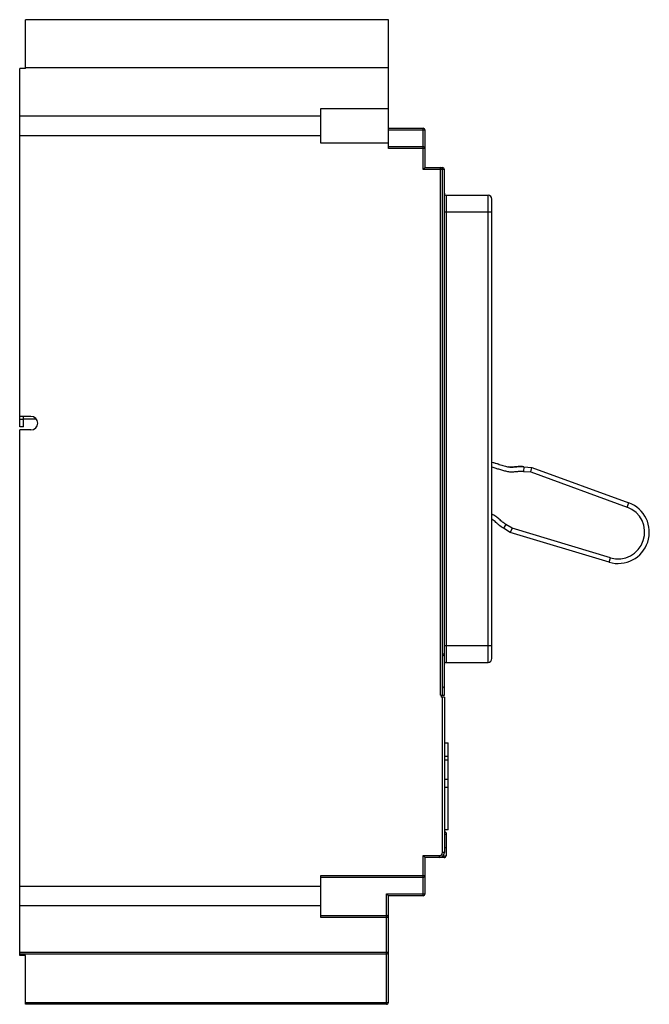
# Model space of a CAD drawing. Header units: millimetres. Extents: x 29 to 192, y 25 to 280.
import ezdxf

# ---------------------------------------------------------------- set-up
doc = ezdxf.new("R2010")
doc.units = ezdxf.units.MM
doc.header["$LTSCALE"] = 19.798155
doc.layers.get('0').update_dxf_attribs({"linetype": 'CONTINUOUS'})

msp = doc.modelspace()

# ---------------------------------------------------------------- linework, layer by layer
at = {"color": 7, "linetype": 'Continuous'}
for p, q in [((30.31, 267.09), (30.31, 279.74)), ((124.31, 279.74), (30.31, 279.74)), ((124.31, 246.39), (124.31, 279.74)), ((28.81, 174.32), (28.81, 267.09)), ((30.31, 267.09), (28.81, 267.09)), ((124.31, 267.24), (30.31, 267.24)), ((106.81, 247.74), (106.81, 256.74)), ((106.81, 256.74), (124.31, 256.74)), ((106.81, 254.79), (28.81, 254.79)), ((124.31, 251.64), (133.31, 251.64)), ((133.81, 251.14), (124.31, 251.14)), ((133.31, 240.95), (133.31, 251.64)), ((133.81, 241.45), (133.81, 251.14)), ((106.81, 249.7), (28.81, 249.7)), ((124.31, 247.74), (106.81, 247.74)), ((124.31, 246.89), (133.31, 246.89)), ((133.81, 246.39), (124.31, 246.39)), ((133.81, 241.45), (133.31, 240.95)), ((138.81, 240.95), (133.31, 240.95)), ((133.81, 241.45), (138.31, 241.45)), ((137.81, 104.84), (137.81, 241.45)), ((138.31, 104.84), (138.31, 241.45)), ((138.81, 104.84), (138.81, 240.95)), ((139.31, 234.28), (139.31, 113.3)), ((139.31, 234.28), (150.11, 234.28)), ((150.11, 113.3), (150.11, 234.28)), ((151.11, 114.3), (151.11, 233.28)), ((151.11, 229.88), (138.81, 229.88)), ((31.73, 176.99), (28.81, 176.99)), ((28.81, 176.32), (29.81, 176.32)), ((29.81, 174.32), (29.81, 176.99)), ((33.07, 176.24), (29.81, 176.24)), ((29.81, 174.32), (28.81, 174.32)), ((28.81, 37.4), (28.81, 173.49)), ((31.73, 173.49), (28.81, 173.49)), ((159.39, 163.96), (159.28, 162.77)), ((159.39, 163.96), (161.48, 163.78)), ((161.22, 162.6), (161.48, 163.78)), ((161.48, 163.78), (186.57, 154.61)), ((159.28, 162.77), (161.22, 162.6)), ((161.22, 162.6), (186.16, 153.49)), ((186.16, 153.49), (186.57, 154.62)), ((154.73, 149.03), (154.09, 148.02)), ((155.84, 146.92), (154.09, 148.02)), ((156.34, 148.02), (154.73, 149.04)), ((156.34, 148.02), (155.84, 146.92)), ((181.81, 140.4), (156.34, 148.02)), ((181.48, 139.24), (155.84, 146.92)), ((181.46, 139.25), (181.81, 140.4)), ((138.81, 117.69), (151.11, 117.69)), ((138.31, 115.54), (138.81, 115.54)), ((139.31, 113.3), (150.11, 113.3)), ((137.81, 104.84), (138.81, 104.84)), ((138.01, 104.84), (138.01, 104.24)), ((138.81, 104.24), (138.01, 104.24)), ((138.31, 64.04), (138.31, 104.24)), ((138.81, 104.24), (138.81, 64.04)), ((138.81, 92.43), (139.78, 92.43)), ((139.78, 69.93), (139.78, 92.43)), ((139.78, 88.93), (138.81, 88.93)), ((139.78, 87.93), (138.81, 87.93)), ((139.78, 82.93), (138.81, 82.93)), ((139.78, 80.93), (138.81, 80.93)), ((139.78, 69.93), (138.81, 69.93)), ((138.81, 69.44), (138.93, 69.44)), ((138.93, 65.39), (138.93, 69.44)), ((139.23, 69.13), (139.23, 63.23)), ((139.23, 68.69), (138.81, 68.69)), ((138.81, 64.04), (138.31, 64.04)), ((138.81, 65.39), (139.23, 65.39)), ((133.31, 63.24), (137.51, 63.24)), ((133.31, 63.24), (133.81, 62.74)), ((133.31, 52.84), (133.31, 63.24)), ((137.51, 62.74), (133.81, 62.74)), ((133.81, 53.34), (133.81, 62.74)), ((137.51, 62.74), (137.51, 63.24)), ((138.73, 62.73), (137.51, 62.73)), ((138.48, 63.23), (139.23, 63.23)), ((138.73, 62.73), (138.73, 63.23)), ((106.81, 58.09), (133.81, 58.09)), ((106.81, 47.24), (106.81, 58.09)), ((133.31, 57.59), (106.81, 57.59)), ((28.81, 55.29), (106.81, 55.29)), ((123.81, 53.34), (133.81, 53.34)), ((123.81, 53.34), (124.31, 52.84)), ((123.81, 24.74), (123.81, 53.34)), ((133.31, 52.84), (124.31, 52.84)), ((124.31, 25.24), (124.31, 52.84)), ((106.81, 50.2), (28.81, 50.2)), ((106.81, 47.74), (123.81, 47.74)), ((124.31, 47.24), (106.81, 47.24)), ((28.81, 38.24), (124.31, 38.24)), ((123.81, 37.74), (28.81, 37.74)), ((30.31, 37.4), (28.81, 37.4)), ((30.31, 24.74), (30.31, 37.4)), ((30.31, 25.24), (124.31, 25.24)), ((123.81, 24.74), (30.31, 24.74))]:
    msp.add_line(p, q, dxfattribs=at)
for centre, radius, start, end in [((133.31, 251.14), 0.5, 0, 90), ((133.31, 246.39), 0.5, 0, 90), ((137.81, 240.95), 0.5, 0, 90), ((138.31, 240.95), 0.5, 0, 90), ((139.31, 234.78), 0.5, 180, 270), ((150.11, 233.28), 1, 0, 90), ((31.73, 175.24), 1.75, 270, 90), ((201.43, 325.91), 168.43, 252.6176, 253.2495), ((183.79, 147.01), 8.1, 253.4353, 69.8802), ((183.79, 147.01), 6.9, 253.3329, 69.9267), ((149.02, 146.64), 4.24, 57.122, 60.034), ((138.31, 115.54), 0.5, 270, 360), ((139.31, 112.79), 0.5, 90, 180), ((150.11, 114.3), 1, 270, 360), ((138.31, 106.44), 0.5, 359.9968, 89.9999), ((138.93, 69.14), 0.3, 0.0064, 90.0064), ((137.51, 64.04), 1.3, 270, 360), ((137.51, 64.04), 0.8, 269.9992, 359.9978), ((138.73, 63.22), 0.5, 270.0004, 0.0064), ((133.31, 58.09), 0.5, 270, 360), ((133.31, 53.34), 0.5, 270, 360), ((123.81, 47.24), 0.5, 0, 90), ((123.81, 38.24), 0.5, 270, 360), ((123.81, 25.24), 0.5, 270, 360)]:
    msp.add_arc(centre, radius, start, end, dxfattribs=at)
for points, knots in [([(151.11, 165.17), (151.33, 165.1), (151.96, 164.9), (152.81, 164.64), (153.65, 164.39), (154.29, 164.21), (154.91, 164.03), (155.48, 163.9), (156.03, 163.86), (156.61, 163.87), (157.25, 163.93), (158.18, 164.01), (158.9, 164), (159.39, 163.96)], [0, 0, 0, 0, 0.078989, 0.232491, 0.309242, 0.385992, 0.462743, 0.539494, 0.616245, 0.692996, 0.769747, 0.846498, 1, 1, 1, 1]), ([(151.11, 163.91), (151.44, 163.81), (152.1, 163.6), (153.1, 163.31), (154.1, 163.01), (155.13, 162.72), (156.22, 162.63), (157.27, 162.73), (158.29, 162.81), (158.96, 162.79), (159.28, 162.77)], [0, 0, 0, 0, 0.124247, 0.248402, 0.372881, 0.501003, 0.633301, 0.760898, 0.881648, 1, 1, 1, 1]), ([(159.39, 163.96), (158.9, 164), (157.94, 164.01), (156.8, 163.88), (156.05, 163.86), (155.7, 163.89), (155.53, 163.91)], [0, 0, 0, 0, 0.33898, 0.677959, 0.847449, 1, 1, 1, 1]), ([(154.73, 149.04), (154.43, 149.22), (153.99, 149.53), (153.45, 149.99), (152.89, 150.49), (152.31, 150.99), (151.65, 151.41), (151.3, 151.58), (151.12, 151.66)], [0, 0, 0, 0, 0.236595, 0.356255, 0.47879, 0.736048, 0.868768, 1, 1, 1, 1]), ([(154.09, 148.02), (153.68, 148.27), (153.1, 148.7), (152.4, 149.32), (151.92, 149.75), (151.51, 150.08), (151.24, 150.25), (151.13, 150.31)], [0, 0, 0, 0, 0.350127, 0.52519, 0.700253, 0.875316, 1, 1, 1, 1])]:
    msp.add_open_spline(points, degree=3, knots=knots, dxfattribs=at)

doc.saveas('drawing.dxf')
